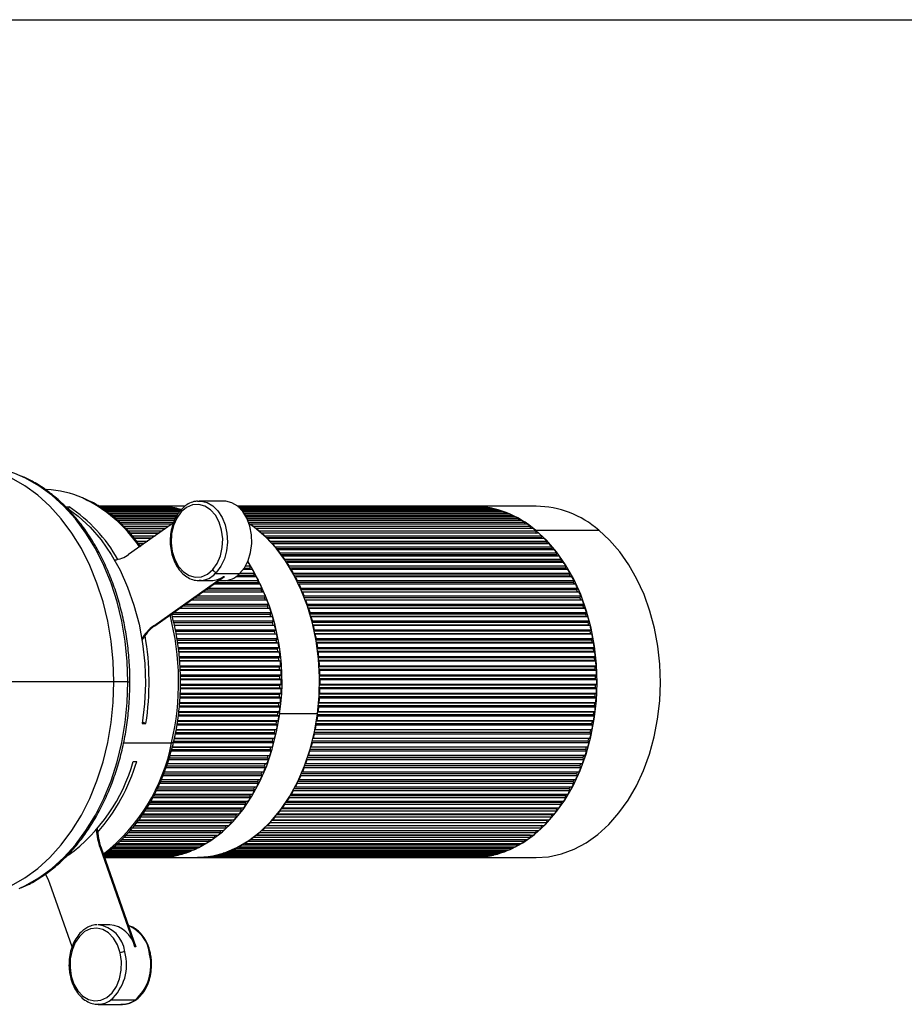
# Model space of a CAD drawing. Header units: millimetres. Extents: x 83 to 924, y 80 to 674.
# Tile 6 of 11: x 429 to 562, y 526 to 674. Entities that reach past the tile are written whole.
import ezdxf

# ---------------------------------------------------------------- set-up
doc = ezdxf.new("R2010")
doc.units = ezdxf.units.MM
doc.linetypes.add('SLD-Solid', pattern=[0])

msp = doc.modelspace()

# ---------------------------------------------------------------- linework, layer by layer
msp.add_line((82.71, 674.15), (923.71, 674.15))
at = {"color": 7, "linetype": 'SLD-Solid', "lineweight": 25}
for p, q in [((455.75, 601.57), (456, 601.58)), ((459.68, 601.58), (456, 601.58)), ((435.83, 600.71), (436.39, 600.71)), ((436.31, 600.39), (436.39, 600.71)), ((449.62, 600.81), (440.8, 600.81)), ((440.8, 600.8), (449.86, 600.8)), ((450.36, 600.79), (440.84, 600.79)), ((440.9, 600.75), (450.84, 600.75)), ((451.34, 600.69), (441, 600.69)), ((441.12, 600.62), (451.81, 600.62)), ((452.32, 600.53), (441.26, 600.53)), ((441.4, 600.43), (452.78, 600.43)), ((453.28, 600.3), (441.58, 600.3)), ((441.77, 600.16), (453.16, 600.16)), ((453.03, 599.99), (442, 599.99)), ((442.24, 599.82), (452.89, 599.82)), ((453.86, 600.81), (449.69, 600.81)), ((449.86, 600.79), (449.86, 600.8)), ((450.85, 600.69), (450.84, 600.75)), ((451.84, 600.53), (451.81, 600.62)), ((452.81, 600.3), (452.78, 600.43)), ((453.52, 600.52), (453.25, 600.27)), ((497.19, 600.81), (461.76, 600.81)), ((461.76, 600.8), (497.42, 600.8)), ((497.93, 600.79), (461.79, 600.79)), ((461.83, 600.75), (498.4, 600.75)), ((498.91, 600.69), (461.9, 600.69)), ((461.98, 600.62), (499.38, 600.62)), ((499.88, 600.53), (462.07, 600.53)), ((462.18, 600.43), (500.35, 600.43)), ((500.85, 600.3), (462.3, 600.3)), ((462.42, 600.16), (501.31, 600.16)), ((501.81, 599.99), (462.56, 599.99)), ((462.68, 599.82), (502.26, 599.82)), ((506.8, 600.81), (497.26, 600.81)), ((497.42, 600.8), (497.43, 600.79)), ((498.4, 600.75), (498.42, 600.69)), ((499.38, 600.62), (499.4, 600.53)), ((500.35, 600.43), (500.38, 600.3)), ((501.31, 600.16), (501.34, 599.99)), ((502.26, 599.82), (502.29, 599.61)), ((452.77, 599.61), (442.52, 599.61)), ((442.8, 599.4), (452.64, 599.4)), ((452.5, 599.17), (443.08, 599.17)), ((443.35, 598.93), (452.36, 598.93)), ((452.24, 598.65), (443.65, 598.65)), ((443.95, 598.38), (452.14, 598.38)), ((502.75, 599.61), (462.82, 599.61)), ((462.95, 599.4), (503.2, 599.4)), ((503.68, 599.17), (463.08, 599.17)), ((463.2, 598.93), (504.12, 598.93)), ((504.59, 598.65), (463.32, 598.65)), ((463.43, 598.38), (505.02, 598.38)), ((503.2, 599.4), (503.23, 599.17)), ((504.12, 598.93), (504.14, 598.65)), ((505.02, 598.38), (505.03, 598.07)), ((451.8, 598.07), (444.29, 598.07)), ((444.61, 597.77), (451.37, 597.77)), ((444.92, 597.43), (450.89, 597.43)), ((450.88, 597.42), (444.92, 597.42)), ((445.22, 597.09), (450.41, 597.09)), ((452.11, 598.29), (445.34, 593.51)), ((463.74, 598.04), (463.77, 598.07)), ((463.74, 598.04), (463.74, 598.04)), ((505.48, 598.07), (463.77, 598.07)), ((464.19, 597.77), (464.19, 597.71)), ((464.19, 597.77), (505.9, 597.77)), ((505.9, 597.43), (464.56, 597.43)), ((464.6, 597.39), (464.64, 597.42)), ((506.35, 597.42), (464.64, 597.42)), ((465.05, 597.09), (465.05, 597.03)), ((465.05, 597.09), (506.76, 597.09)), ((505.9, 597.77), (505.9, 597.43)), ((505.9, 597.43), (505.91, 597.42)), ((506.7, 597.2), (516.24, 597.2)), ((506.76, 597.09), (506.75, 596.75)), ((445.53, 596.75), (449.93, 596.75)), ((449.87, 596.71), (445.56, 596.71)), ((445.89, 596.35), (449.36, 596.35)), ((446.17, 596.01), (448.88, 596.01)), ((448.78, 595.94), (446.23, 595.94)), ((446.52, 595.55), (448.22, 595.55)), ((506.75, 596.75), (465.37, 596.75)), ((465.44, 596.68), (465.48, 596.71)), ((507.19, 596.71), (465.48, 596.71)), ((465.88, 596.35), (465.87, 596.29)), ((465.88, 596.35), (507.59, 596.35)), ((507.56, 596.01), (466.15, 596.01)), ((466.25, 595.91), (466.3, 595.94)), ((508.01, 595.94), (466.3, 595.94)), ((466.68, 595.55), (466.67, 595.48)), ((466.68, 595.55), (508.39, 595.55)), ((506.75, 596.75), (506.79, 596.71)), ((507.59, 596.35), (507.56, 596.01)), ((507.56, 596.01), (507.64, 595.94)), ((508.39, 595.55), (508.35, 595.22)), ((446.77, 595.22), (447.75, 595.22)), ((447.61, 595.11), (446.85, 595.11)), ((508.35, 595.22), (466.92, 595.22)), ((467.04, 595.08), (467.08, 595.11)), ((508.79, 595.11), (467.08, 595.11)), ((467.45, 594.69), (467.44, 594.62)), ((467.45, 594.69), (509.16, 594.69)), ((509.11, 594.36), (467.65, 594.36)), ((467.79, 594.2), (467.84, 594.22)), ((509.55, 594.22), (467.84, 594.22)), ((508.35, 595.22), (508.45, 595.11)), ((509.16, 594.69), (509.11, 594.36)), ((509.11, 594.36), (509.22, 594.22)), ((468.19, 593.78), (468.17, 593.7)), ((468.19, 593.78), (509.9, 593.78)), ((509.84, 593.45), (468.36, 593.45)), ((468.5, 593.26), (468.56, 593.28)), ((510.27, 593.28), (468.56, 593.28)), ((468.89, 592.81), (468.87, 592.73)), ((468.89, 592.81), (510.6, 592.81)), ((510.53, 592.49), (469.04, 592.49)), ((509.9, 593.78), (509.84, 593.45)), ((509.84, 593.45), (509.96, 593.28)), ((510.6, 592.81), (510.53, 592.49)), ((510.53, 592.49), (510.66, 592.29)), ((464.03, 591.24), (462.61, 591.24)), ((462.77, 591.48), (463.62, 591.48)), ((462.97, 591.79), (463.7, 591.79)), ((463.62, 591.48), (463.7, 591.79)), ((463.76, 591.24), (463.62, 591.48)), ((469.18, 592.27), (469.24, 592.29)), ((510.95, 592.29), (469.24, 592.29)), ((469.56, 591.79), (469.54, 591.71)), ((469.56, 591.79), (511.27, 591.79)), ((511.18, 591.48), (469.68, 591.48)), ((469.83, 591.23), (469.89, 591.24)), ((511.6, 591.24), (469.89, 591.24)), ((511.27, 591.79), (511.18, 591.48)), ((511.18, 591.48), (511.32, 591.24)), ((449.13, 582.77), (459.66, 590.21)), ((449.27, 582.77), (459.81, 590.21)), ((456.26, 589.59), (456, 589.58)), ((456, 589.58), (457.77, 589.58)), ((458.4, 590.63), (462.08, 590.63)), ((458.91, 589.58), (459.68, 589.58)), ((459.66, 590.21), (459.81, 590.21)), ((460.12, 589.61), (464.92, 589.61)), ((464.64, 590.15), (461.49, 590.15)), ((461.84, 590.42), (464.23, 590.42)), ((462.17, 590.72), (464.33, 590.72)), ((464.23, 590.42), (464.33, 590.72)), ((464.38, 590.15), (464.23, 590.42)), ((464.81, 589.31), (464.92, 589.61)), ((470.19, 590.72), (470.16, 590.64)), ((470.19, 590.72), (511.9, 590.72)), ((511.8, 590.42), (470.28, 590.42)), ((470.43, 590.14), (470.49, 590.15)), ((512.21, 590.15), (470.49, 590.15)), ((470.77, 589.61), (470.74, 589.53)), ((470.77, 589.61), (512.49, 589.61)), ((511.9, 590.72), (511.8, 590.42)), ((511.8, 590.42), (511.94, 590.15)), ((512.49, 589.61), (512.38, 589.31)), ((456.91, 588.17), (465.34, 588.17)), ((457.32, 588.46), (465.47, 588.46)), ((465.21, 589.02), (458.12, 589.02)), ((458.53, 589.31), (464.81, 589.31)), ((464.95, 589.02), (464.81, 589.31)), ((465.34, 588.17), (465.47, 588.46)), ((465.48, 587.85), (465.34, 588.17)), ((512.38, 589.31), (470.85, 589.31)), ((470.99, 589.01), (471.06, 589.02)), ((512.77, 589.02), (471.06, 589.02)), ((471.32, 588.46), (471.28, 588.38)), ((471.32, 588.46), (513.03, 588.46)), ((512.91, 588.17), (471.38, 588.17)), ((512.38, 589.31), (512.52, 589.02)), ((513.03, 588.46), (512.91, 588.17)), ((512.91, 588.17), (513.05, 587.85)), ((466.21, 586.64), (454.74, 586.64)), ((455.24, 586.99), (465.84, 586.99)), ((455.63, 587.27), (465.97, 587.27)), ((465.73, 587.85), (456.46, 587.85)), ((465.84, 586.99), (465.97, 587.27)), ((465.97, 586.64), (465.84, 586.99)), ((471.52, 587.84), (471.58, 587.85)), ((513.3, 587.85), (471.58, 587.85)), ((471.82, 587.27), (471.78, 587.19)), ((471.82, 587.27), (513.53, 587.27)), ((513.4, 586.99), (471.86, 586.99)), ((471.99, 586.64), (472.06, 586.64)), ((513.78, 586.64), (472.06, 586.64)), ((513.53, 587.27), (513.4, 586.99)), ((513.4, 586.99), (513.54, 586.64)), ((466.64, 585.39), (452.98, 585.39)), ((453, 585.41), (466.4, 585.41)), ((453.51, 585.77), (466.28, 585.77)), ((453.9, 586.04), (466.42, 586.04)), ((466.28, 585.77), (466.42, 586.04)), ((466.4, 585.41), (466.28, 585.77)), ((466.64, 585.39), (466.4, 585.41)), ((472.28, 586.04), (472.24, 585.96)), ((472.28, 586.04), (513.99, 586.04)), ((513.85, 585.77), (472.3, 585.77)), ((513.97, 585.41), (472.42, 585.41)), ((472.42, 585.4), (472.5, 585.39)), ((514.21, 585.39), (472.5, 585.39)), ((513.99, 586.04), (513.85, 585.77)), ((513.85, 585.77), (513.97, 585.41)), ((513.97, 585.41), (514.21, 585.39)), ((451.83, 584.52), (466.68, 584.52)), ((451.92, 584.15), (466.79, 584.15)), ((467.03, 584.12), (451.93, 584.12)), ((452.08, 583.49), (467.2, 583.49)), ((452.11, 584.78), (466.84, 584.78)), ((466.68, 584.52), (466.84, 584.78)), ((466.79, 584.15), (466.68, 584.52)), ((467.03, 584.12), (466.79, 584.15)), ((467.04, 583.24), (467.2, 583.49)), ((472.69, 584.78), (472.64, 584.7)), ((472.69, 584.78), (514.4, 584.78)), ((514.25, 584.52), (472.7, 584.52)), ((514.36, 584.15), (472.8, 584.15)), ((472.81, 584.13), (472.88, 584.12)), ((514.6, 584.12), (472.88, 584.12)), ((473.05, 583.49), (473, 583.41)), ((473.05, 583.49), (514.77, 583.49)), ((514.4, 584.78), (514.25, 584.52)), ((514.25, 584.52), (514.36, 584.15)), ((514.36, 584.15), (514.6, 584.12)), ((514.77, 583.49), (514.61, 583.24)), ((449.13, 582.77), (449.27, 582.77)), ((452.15, 583.24), (467.04, 583.24)), ((452.24, 582.87), (467.13, 582.87)), ((467.37, 582.82), (452.25, 582.82)), ((452.38, 582.18), (467.52, 582.18)), ((467.13, 582.87), (467.04, 583.24)), ((467.37, 582.82), (467.13, 582.87)), ((467.35, 581.94), (467.52, 582.18)), ((514.61, 583.24), (473.05, 583.24)), ((514.7, 582.87), (473.14, 582.87)), ((473.15, 582.83), (473.22, 582.82)), ((514.94, 582.82), (473.22, 582.82)), ((473.37, 582.18), (473.31, 582.1)), ((473.37, 582.18), (515.08, 582.18)), ((514.61, 583.24), (514.7, 582.87)), ((514.7, 582.87), (514.94, 582.82)), ((515.08, 582.18), (514.91, 581.94)), ((452.42, 581.94), (467.35, 581.94)), ((452.49, 581.56), (467.43, 581.56)), ((467.66, 581.49), (452.5, 581.49)), ((452.62, 580.84), (467.78, 580.84)), ((452.66, 580.62), (467.6, 580.62)), ((467.43, 581.56), (467.35, 581.94)), ((467.66, 581.49), (467.43, 581.56)), ((467.6, 580.62), (467.78, 580.84)), ((467.67, 580.23), (467.6, 580.62)), ((514.91, 581.94), (473.35, 581.94)), ((514.99, 581.56), (473.43, 581.56)), ((473.44, 581.51), (473.51, 581.49)), ((515.23, 581.49), (473.51, 581.49)), ((473.64, 580.84), (473.58, 580.77)), ((515.17, 580.62), (473.6, 580.62)), ((473.64, 580.84), (515.35, 580.84)), ((514.91, 581.94), (514.99, 581.56)), ((514.99, 581.56), (515.23, 581.49)), ((515.35, 580.84), (515.17, 580.62)), ((515.17, 580.62), (515.24, 580.23)), ((452.73, 580.23), (467.67, 580.23)), ((467.9, 580.15), (452.74, 580.15)), ((452.82, 579.49), (468, 579.49)), ((452.85, 579.28), (467.81, 579.28)), ((467.9, 580.15), (467.67, 580.23)), ((467.81, 579.28), (468, 579.49)), ((467.86, 578.89), (467.81, 579.28)), ((515.24, 580.23), (473.67, 580.23)), ((473.68, 580.17), (473.75, 580.15)), ((515.47, 580.15), (473.75, 580.15)), ((473.85, 579.49), (473.79, 579.42)), ((515.38, 579.28), (473.81, 579.28)), ((473.85, 579.49), (515.57, 579.49)), ((515.24, 580.23), (515.47, 580.15)), ((515.57, 579.49), (515.38, 579.28)), ((515.38, 579.28), (515.43, 578.89)), ((452.89, 578.89), (467.86, 578.89)), ((468.09, 578.78), (452.9, 578.78)), ((452.97, 578.12), (468.17, 578.12)), ((452.99, 577.93), (467.97, 577.93)), ((453.04, 577.53), (468.01, 577.53)), ((468.09, 578.78), (467.86, 578.89)), ((467.97, 577.93), (468.17, 578.12)), ((468.01, 577.53), (467.97, 577.93)), ((468.23, 577.41), (468.01, 577.53)), ((515.43, 578.89), (473.86, 578.89)), ((473.87, 578.82), (473.95, 578.78)), ((515.66, 578.78), (473.95, 578.78)), ((474.02, 578.12), (473.96, 578.06)), ((515.54, 577.93), (473.97, 577.93)), ((515.58, 577.53), (474, 577.53)), ((474.02, 578.12), (515.73, 578.12)), ((515.43, 578.89), (515.66, 578.78)), ((515.73, 578.12), (515.54, 577.93)), ((515.54, 577.93), (515.58, 577.53)), ((515.58, 577.53), (515.8, 577.41)), ((468.23, 577.41), (453.05, 577.41)), ((453.08, 576.75), (468.28, 576.75)), ((453.09, 576.56), (468.08, 576.56)), ((453.11, 576.16), (468.1, 576.16)), ((468.32, 576.03), (453.11, 576.03)), ((468.08, 576.56), (468.28, 576.75)), ((468.1, 576.16), (468.08, 576.56)), ((468.32, 576.03), (468.1, 576.16)), ((474.01, 577.45), (474.09, 577.41)), ((474.14, 576.75), (474.07, 576.68)), ((515.65, 576.56), (474.08, 576.56)), ((515.8, 577.41), (474.09, 577.41)), ((515.67, 576.16), (474.1, 576.16)), ((474.1, 576.08), (474.18, 576.03)), ((474.14, 576.75), (515.85, 576.75)), ((515.89, 576.03), (474.18, 576.03)), ((515.85, 576.75), (515.65, 576.56)), ((515.65, 576.56), (515.67, 576.16)), ((515.67, 576.16), (515.89, 576.03)), ((453.14, 575.36), (468.35, 575.36)), ((453.15, 575.19), (468.14, 575.19)), ((453.16, 574.79), (468.15, 574.79)), ((468.36, 574.64), (453.17, 574.64)), ((468.14, 575.19), (468.35, 575.36)), ((468.15, 574.79), (468.14, 575.19)), ((468.36, 574.64), (468.15, 574.79)), ((474.2, 575.36), (474.13, 575.31)), ((515.71, 575.19), (474.13, 575.19)), ((515.71, 574.79), (474.14, 574.79)), ((474.14, 574.69), (474.21, 574.64)), ((474.2, 575.36), (515.91, 575.36)), ((515.93, 574.64), (474.21, 574.64)), ((515.91, 575.36), (515.71, 575.19)), ((515.71, 575.19), (515.71, 574.79)), ((515.71, 574.79), (515.93, 574.64)), ((443.12, 574.31), (412.85, 574.31)), ((445.24, 574.31), (443.12, 574.31)), ((445.24, 574.31), (445.54, 574.31)), ((453.14, 573.42), (468.14, 573.42)), ((468.35, 573.26), (453.14, 573.26)), ((453.15, 573.97), (468.36, 573.97)), ((453.15, 573.82), (468.15, 573.82)), ((468.14, 573.42), (468.15, 573.82)), ((468.35, 573.26), (468.14, 573.42)), ((468.15, 573.82), (468.36, 573.97)), ((515.71, 573.42), (474.13, 573.42)), ((474.13, 573.31), (474.2, 573.26)), ((474.21, 573.97), (474.14, 573.92)), ((515.71, 573.82), (474.14, 573.82)), ((515.91, 573.26), (474.2, 573.26)), ((474.21, 573.97), (515.93, 573.97)), ((515.93, 573.97), (515.71, 573.82)), ((515.71, 573.82), (515.71, 573.42)), ((515.71, 573.42), (515.91, 573.26)), ((453.1, 572.05), (468.08, 572.05)), ((468.28, 571.87), (453.1, 571.87)), ((453.11, 572.45), (468.1, 572.45)), ((453.12, 572.59), (468.32, 572.59)), ((468.08, 572.05), (468.1, 572.45)), ((468.28, 571.87), (468.08, 572.05)), ((468.1, 572.45), (468.32, 572.59)), ((474.07, 571.93), (474.14, 571.87)), ((515.65, 572.05), (474.08, 572.05)), ((474.18, 572.59), (474.1, 572.54)), ((515.67, 572.45), (474.1, 572.45)), ((515.85, 571.87), (474.14, 571.87)), ((474.18, 572.59), (515.89, 572.59)), ((515.67, 572.45), (515.65, 572.05)), ((515.65, 572.05), (515.85, 571.87)), ((515.89, 572.59), (515.67, 572.45)), ((468.17, 570.49), (452.97, 570.49)), ((452.99, 570.69), (467.97, 570.69)), ((453.02, 571.09), (468.01, 571.09)), ((453.04, 571.21), (468.23, 571.21)), ((467.97, 570.69), (468.01, 571.09)), ((468.17, 570.49), (467.97, 570.69)), ((468.01, 571.09), (468.23, 571.21)), ((473.96, 570.56), (474.02, 570.49)), ((515.54, 570.69), (473.97, 570.69)), ((474.09, 571.21), (474.01, 571.17)), ((515.58, 571.09), (474.01, 571.09)), ((515.73, 570.49), (474.02, 570.49)), ((474.09, 571.21), (515.8, 571.21)), ((515.58, 571.09), (515.54, 570.69)), ((515.54, 570.69), (515.73, 570.49)), ((515.8, 571.21), (515.58, 571.09)), ((468, 569.13), (452.84, 569.13)), ((452.86, 569.34), (467.81, 569.34)), ((452.9, 569.73), (467.87, 569.73)), ((452.91, 569.83), (468.09, 569.83)), ((467.81, 569.34), (467.87, 569.73)), ((468, 569.13), (467.81, 569.34)), ((467.87, 569.73), (468.09, 569.83)), ((473.83, 569.48), (468.12, 569.48)), ((473.79, 569.2), (473.85, 569.13)), ((515.38, 569.34), (473.81, 569.34)), ((515.57, 569.13), (473.85, 569.13)), ((515.43, 569.73), (473.86, 569.73)), ((473.95, 569.83), (473.87, 569.8)), ((473.95, 569.83), (515.66, 569.83)), ((515.43, 569.73), (515.38, 569.34)), ((515.38, 569.34), (515.57, 569.13)), ((515.66, 569.83), (515.43, 569.73)), ((447.37, 568.01), (447.94, 568.01)), ((447.94, 568.01), (447.41, 568.26)), ((452.51, 567.13), (467.66, 567.13)), ((467.78, 567.77), (452.62, 567.77)), ((452.65, 568), (467.6, 568)), ((452.72, 568.39), (467.67, 568.39)), ((452.73, 568.47), (467.9, 568.47)), ((467.43, 567.06), (467.66, 567.13)), ((467.6, 568), (467.67, 568.39)), ((467.78, 567.77), (467.6, 568)), ((467.67, 568.39), (467.9, 568.47)), ((473.51, 567.13), (473.44, 567.11)), ((473.51, 567.13), (515.23, 567.13)), ((473.58, 567.85), (473.64, 567.77)), ((515.17, 568), (473.61, 568)), ((515.35, 567.77), (473.64, 567.77)), ((515.24, 568.39), (473.67, 568.39)), ((473.75, 568.47), (473.68, 568.44)), ((473.75, 568.47), (515.47, 568.47)), ((515.23, 567.13), (514.99, 567.06)), ((515.24, 568.39), (515.17, 568)), ((515.17, 568), (515.35, 567.77)), ((515.47, 568.47), (515.24, 568.39)), ((452.24, 565.75), (467.13, 565.75)), ((452.25, 565.8), (467.37, 565.8)), ((467.52, 566.44), (452.39, 566.44)), ((452.44, 566.68), (467.35, 566.68)), ((452.5, 567.06), (467.43, 567.06)), ((467.04, 565.37), (467.13, 565.75)), ((467.13, 565.75), (467.37, 565.8)), ((467.35, 566.68), (467.43, 567.06)), ((467.52, 566.44), (467.35, 566.68)), ((514.7, 565.75), (473.14, 565.75)), ((473.22, 565.8), (473.15, 565.79)), ((473.22, 565.8), (514.94, 565.8)), ((473.32, 566.51), (473.37, 566.44)), ((514.91, 566.68), (473.35, 566.68)), ((515.08, 566.44), (473.37, 566.44)), ((514.99, 567.06), (473.43, 567.06)), ((514.7, 565.75), (514.61, 565.37)), ((514.94, 565.8), (514.7, 565.75)), ((514.99, 567.06), (514.91, 566.68)), ((514.91, 566.68), (515.08, 566.44)), ((444.57, 565.12), (451.82, 565.12)), ((451.92, 564.47), (466.79, 564.47)), ((451.93, 564.5), (467.03, 564.5)), ((467.2, 565.13), (452.1, 565.13)), ((452.16, 565.37), (467.04, 565.37)), ((466.69, 564.1), (466.79, 564.47)), ((466.79, 564.47), (467.03, 564.5)), ((467.2, 565.13), (467.04, 565.37)), ((514.36, 564.47), (472.8, 564.47)), ((472.88, 564.5), (472.81, 564.49)), ((472.88, 564.5), (514.6, 564.5)), ((473, 565.2), (473.05, 565.13)), ((514.61, 565.37), (473.05, 565.37)), ((514.77, 565.13), (473.05, 565.13)), ((514.36, 564.47), (514.25, 564.1)), ((514.6, 564.5), (514.36, 564.47)), ((514.61, 565.37), (514.77, 565.13)), ((451.48, 562.85), (466.28, 562.85)), ((451.57, 563.21), (466.41, 563.21)), ((451.58, 563.22), (466.64, 563.22)), ((466.84, 563.84), (451.75, 563.84)), ((451.82, 564.1), (466.69, 564.1)), ((466.28, 562.85), (466.41, 563.21)), ((466.43, 562.58), (466.28, 562.85)), ((466.41, 563.21), (466.64, 563.22)), ((466.84, 563.84), (466.69, 564.1)), ((513.85, 562.85), (472.3, 562.85)), ((513.97, 563.21), (472.42, 563.21)), ((472.5, 563.22), (472.43, 563.22)), ((472.5, 563.22), (514.21, 563.22)), ((472.64, 563.92), (472.69, 563.84)), ((514.4, 563.84), (472.69, 563.84)), ((514.25, 564.1), (472.7, 564.1)), ((513.97, 563.21), (513.85, 562.85)), ((513.85, 562.85), (513.99, 562.58)), ((514.21, 563.22), (513.97, 563.21)), ((514.25, 564.1), (514.4, 563.84)), ((446.03, 562.32), (446.59, 562.32)), ((465.97, 561.35), (450.96, 561.35)), ((451.06, 561.63), (465.84, 561.63)), ((451.19, 561.98), (466.21, 561.98)), ((466.43, 562.58), (451.4, 562.58)), ((465.84, 561.63), (465.97, 561.98)), ((465.97, 561.35), (465.84, 561.63)), ((471.78, 561.43), (471.82, 561.35)), ((513.53, 561.35), (471.82, 561.35)), ((513.4, 561.63), (471.86, 561.63)), ((472.06, 561.98), (471.99, 561.98)), ((472.06, 561.98), (513.78, 561.98)), ((472.24, 562.66), (472.28, 562.58)), ((513.99, 562.58), (472.28, 562.58)), ((513.54, 561.98), (513.4, 561.63)), ((513.4, 561.63), (513.53, 561.35)), ((465.47, 560.16), (450.54, 560.16)), ((450.64, 560.45), (465.35, 560.45)), ((450.75, 560.77), (465.73, 560.77)), ((465.35, 560.45), (465.48, 560.77)), ((465.47, 560.16), (465.35, 560.45)), ((471.29, 560.24), (471.32, 560.16)), ((513.03, 560.16), (471.32, 560.16)), ((512.91, 560.45), (471.38, 560.45)), ((471.58, 560.77), (471.52, 560.78)), ((471.58, 560.77), (513.3, 560.77)), ((513.05, 560.77), (512.91, 560.45)), ((512.91, 560.45), (513.03, 560.16)), ((449.78, 558.46), (464.64, 558.46)), ((464.92, 559), (450.02, 559)), ((450.16, 559.3), (464.81, 559.3)), ((450.29, 559.6), (465.21, 559.6)), ((464.24, 558.2), (464.38, 558.46)), ((464.81, 559.3), (464.95, 559.6)), ((464.92, 559), (464.81, 559.3)), ((470.5, 558.46), (470.43, 558.48)), ((470.5, 558.46), (512.21, 558.46)), ((470.74, 559.09), (470.77, 559)), ((512.49, 559), (470.77, 559)), ((512.38, 559.3), (470.85, 559.3)), ((471.06, 559.6), (471, 559.61)), ((471.06, 559.6), (512.77, 559.6)), ((511.94, 558.46), (511.8, 558.2)), ((512.52, 559.6), (512.38, 559.3)), ((512.38, 559.3), (512.49, 559)), ((463.71, 556.83), (448.95, 556.83)), ((449.12, 557.14), (463.62, 557.14)), ((449.25, 557.37), (464.04, 557.37)), ((464.33, 557.89), (449.53, 557.89)), ((449.67, 558.2), (464.24, 558.2)), ((463.62, 557.14), (463.76, 557.37)), ((463.71, 556.83), (463.62, 557.14)), ((464.33, 557.89), (464.24, 558.2)), ((469.54, 556.91), (469.56, 556.83)), ((511.27, 556.83), (469.56, 556.83)), ((511.19, 557.14), (469.68, 557.14)), ((469.89, 557.37), (469.83, 557.39)), ((469.89, 557.37), (511.6, 557.37)), ((470.16, 557.97), (470.19, 557.89)), ((511.9, 557.89), (470.19, 557.89)), ((511.8, 558.2), (470.29, 558.2)), ((511.33, 557.37), (511.19, 557.14)), ((511.19, 557.14), (511.27, 556.83)), ((511.8, 558.2), (511.9, 557.89)), ((448.1, 555.33), (462.7, 555.33)), ((463.04, 555.81), (448.4, 555.81)), ((448.57, 556.13), (462.96, 556.13)), ((448.68, 556.33), (463.39, 556.33)), ((462.27, 555.17), (462.4, 555.33)), ((462.96, 556.13), (463.1, 556.33)), ((463.04, 555.81), (462.96, 556.13)), ((468.56, 555.33), (468.51, 555.36)), ((468.56, 555.33), (510.27, 555.33)), ((468.87, 555.88), (468.89, 555.81)), ((510.61, 555.81), (468.89, 555.81)), ((510.53, 556.13), (469.04, 556.13)), ((469.24, 556.33), (469.19, 556.35)), ((469.24, 556.33), (510.96, 556.33)), ((509.97, 555.33), (509.84, 555.17)), ((510.67, 556.33), (510.53, 556.13)), ((510.53, 556.13), (510.61, 555.81)), ((461.6, 553.93), (447.17, 553.93)), ((447.39, 554.26), (461.55, 554.26)), ((447.48, 554.39), (461.98, 554.39)), ((462.34, 554.84), (447.77, 554.84)), ((447.99, 555.17), (462.27, 555.17)), ((461.55, 554.26), (461.66, 554.39)), ((461.6, 553.93), (461.55, 554.26)), ((462.34, 554.84), (462.27, 555.17)), ((467.44, 554), (467.45, 553.93)), ((509.16, 553.93), (467.45, 553.93)), ((509.11, 554.26), (467.66, 554.26)), ((467.84, 554.39), (467.79, 554.42)), ((467.84, 554.39), (509.55, 554.39)), ((468.18, 554.91), (468.19, 554.84)), ((509.9, 554.84), (468.19, 554.84)), ((509.84, 555.17), (468.36, 555.17)), ((509.23, 554.39), (509.11, 554.26)), ((509.11, 554.26), (509.16, 553.93)), ((509.84, 555.17), (509.9, 554.84)), ((446.15, 552.6), (460, 552.6)), ((446.21, 552.67), (460.44, 552.67)), ((460.83, 553.07), (446.52, 553.07)), ((446.79, 553.4), (460.79, 553.4)), ((446.87, 553.5), (461.23, 553.5)), ((460, 552.6), (460.07, 552.67)), ((460.03, 552.27), (460, 552.6)), ((460.79, 553.4), (460.89, 553.5)), ((460.83, 553.07), (460.79, 553.4)), ((465.87, 552.33), (465.88, 552.27)), ((507.57, 552.6), (466.16, 552.6)), ((466.3, 552.67), (466.26, 552.7)), ((466.3, 552.67), (508.01, 552.67)), ((466.67, 553.13), (466.68, 553.07)), ((508.39, 553.07), (466.68, 553.07)), ((508.36, 553.4), (466.92, 553.4)), ((467.08, 553.5), (467.04, 553.53)), ((467.08, 553.5), (508.8, 553.5)), ((507.64, 552.67), (507.57, 552.6)), ((507.57, 552.6), (507.59, 552.27)), ((508.45, 553.5), (508.36, 553.4)), ((508.36, 553.4), (508.39, 553.07)), ((458.34, 550.85), (444.58, 550.85)), ((444.91, 551.19), (458.79, 551.19)), ((444.91, 551.19), (458.34, 551.19)), ((459.2, 551.53), (445.24, 551.53)), ((445.56, 551.86), (459.18, 551.86)), ((445.59, 551.9), (459.63, 551.9)), ((460.03, 552.27), (445.88, 552.27)), ((458.34, 551.19), (458.35, 551.19)), ((458.34, 550.85), (458.34, 551.19)), ((459.18, 551.86), (459.23, 551.9)), ((459.2, 551.53), (459.18, 551.86)), ((464.19, 550.9), (464.19, 550.85)), ((505.91, 550.85), (464.19, 550.85)), ((505.9, 551.19), (464.56, 551.19)), ((464.64, 551.19), (464.61, 551.22)), ((464.64, 551.19), (506.35, 551.19)), ((465.05, 551.59), (465.05, 551.53)), ((506.76, 551.53), (465.05, 551.53)), ((506.75, 551.86), (465.37, 551.86)), ((465.48, 551.9), (465.45, 551.93)), ((465.48, 551.9), (507.2, 551.9)), ((507.59, 552.27), (465.88, 552.27)), ((505.91, 551.19), (505.9, 551.19)), ((505.9, 551.19), (505.91, 550.85)), ((506.79, 551.9), (506.75, 551.86)), ((506.75, 551.86), (506.76, 551.53)), ((443.06, 549.45), (456.12, 549.45)), ((456.56, 549.69), (443.34, 549.69)), ((443.67, 549.96), (457.03, 549.96)), ((457.46, 550.24), (443.99, 550.24)), ((444.29, 550.55), (457.92, 550.55)), ((455.64, 549.21), (455.66, 549.45)), ((456.56, 549.69), (456.58, 549.96)), ((457.46, 550.24), (457.47, 550.55)), ((461.97, 549.45), (461.95, 549.48)), ((461.97, 549.45), (503.68, 549.45)), ((462.41, 549.73), (462.41, 549.69)), ((504.12, 549.69), (462.41, 549.69)), ((462.88, 549.96), (462.86, 549.99)), ((462.88, 549.96), (504.59, 549.96)), ((463.31, 550.28), (463.31, 550.24)), ((505.03, 550.24), (463.31, 550.24)), ((463.77, 550.55), (463.74, 550.58)), ((463.74, 550.57), (463.74, 550.57)), ((463.77, 550.55), (505.48, 550.55)), ((503.23, 549.45), (503.2, 549.21)), ((504.14, 549.96), (504.12, 549.69)), ((505.04, 550.55), (505.03, 550.24)), ((441.04, 549.27), (446.3, 534.37)), ((441.18, 549.27), (441.04, 549.27)), ((441.18, 549.27), (446.44, 534.37)), ((452.79, 548.19), (441.56, 548.19)), ((441.57, 548.32), (453.29, 548.32)), ((441.6, 548.08), (452.32, 548.08)), ((451.82, 547.99), (441.63, 547.99)), ((441.66, 547.92), (451.35, 547.92)), ((450.84, 547.86), (441.68, 547.86)), ((441.69, 547.83), (450.37, 547.83)), ((453.75, 548.46), (441.78, 548.46)), ((442.02, 548.63), (454.24, 548.63)), ((454.7, 548.8), (442.28, 548.8)), ((442.53, 549), (455.19, 549)), ((455.64, 549.21), (442.78, 549.21)), ((449.86, 547.81), (449.87, 547.83)), ((450.84, 547.86), (450.86, 547.92)), ((451.82, 547.99), (451.84, 548.08)), ((452.79, 548.19), (452.82, 548.32)), ((453.75, 548.46), (453.78, 548.63)), ((454.7, 548.8), (454.73, 549)), ((456.22, 547.83), (456.22, 547.83)), ((456.22, 547.83), (497.93, 547.83)), ((456.69, 547.87), (456.69, 547.86)), ((498.41, 547.86), (456.69, 547.86)), ((457.2, 547.92), (457.19, 547.93)), ((457.2, 547.92), (498.91, 547.92)), ((457.67, 548), (457.67, 547.99)), ((499.38, 547.99), (457.67, 547.99)), ((458.17, 548.08), (458.17, 548.1)), ((458.17, 548.08), (499.89, 548.08)), ((458.64, 548.21), (458.64, 548.19)), ((500.35, 548.19), (458.64, 548.19)), ((459.14, 548.32), (459.13, 548.34)), ((459.14, 548.32), (500.85, 548.32)), ((459.61, 548.48), (459.6, 548.46)), ((501.32, 548.46), (459.6, 548.46)), ((460.1, 548.63), (460.08, 548.65)), ((460.1, 548.63), (501.81, 548.63)), ((460.56, 548.83), (460.55, 548.8)), ((502.27, 548.8), (460.55, 548.8)), ((461.04, 549), (461.02, 549.03)), ((461.04, 549), (502.75, 549)), ((461.49, 549.25), (461.49, 549.21)), ((503.2, 549.21), (461.49, 549.21)), ((497.43, 547.83), (497.42, 547.81)), ((498.42, 547.92), (498.41, 547.86)), ((499.41, 548.08), (499.38, 547.99)), ((500.38, 548.32), (500.35, 548.19)), ((501.35, 548.63), (501.32, 548.46)), ((502.3, 549), (502.27, 548.8)), ((441.7, 547.81), (449.62, 547.81)), ((449.86, 547.81), (441.7, 547.81)), ((449.69, 547.81), (455.4, 547.81)), ((455.47, 547.81), (497.19, 547.81)), ((455.71, 547.81), (455.71, 547.81)), ((497.42, 547.81), (455.71, 547.81)), ((497.26, 547.81), (506.8, 547.81)), ((436.81, 534.37), (433.44, 543.91)), ((442.5, 537.69), (440.73, 537.69)), ((446.44, 534.37), (446.3, 534.37)), ((440.85, 525.7), (440.73, 525.69)), ((440.73, 525.69), (444.41, 525.69)), ((446.3, 526.33), (442.63, 526.33))]:
    msp.add_line(p, q, dxfattribs=at)
at = {"color": 7, "linetype": 'SLD-Solid', "lineweight": 25, "flags": 128}
for points in [[(443.12, 574.31), (443.02, 577.4), (442.71, 580.46), (442.19, 583.46), (441.48, 586.39), (440.57, 589.2), (439.48, 591.88), (438.21, 594.4), (436.77, 596.73), (435.19, 598.87), (433.47, 600.78), (431.63, 602.45), (429.69, 603.87), (427.66, 605.02), (425.56, 605.89), (423.41, 606.48), (421.23, 606.77), (420.14, 606.81)], [(443.12, 574.31), (443.02, 577.4), (442.71, 580.46), (442.19, 583.46), (441.48, 586.39), (440.57, 589.2), (439.48, 591.88), (438.21, 594.4), (436.77, 596.73), (435.19, 598.87), (433.47, 600.78), (431.63, 602.45), (429.69, 603.87), (427.66, 605.02), (425.56, 605.89), (423.41, 606.48), (421.23, 606.77), (420.14, 606.81)], [(445.24, 574.31), (445.14, 577.4), (444.83, 580.46), (444.31, 583.46), (443.6, 586.39), (442.69, 589.2), (441.6, 591.88), (440.33, 594.4), (438.9, 596.73), (437.31, 598.87), (435.59, 600.78), (433.75, 602.45), (431.81, 603.87), (429.78, 605.02), (428.97, 605.39)], [(456, 601.58), (456.26, 601.57), (457.18, 601.35), (458.04, 600.84), (458.8, 600.09), (459.43, 599.11), (459.89, 597.97), (460.17, 596.71), (460.24, 595.39), (460.11, 594.09), (459.78, 592.85), (459.27, 591.75), (458.6, 590.83)], [(462.08, 590.63), (462.8, 591.51), (463.36, 592.59), (463.74, 593.83), (463.91, 595.15), (463.87, 596.49), (463.62, 597.79), (463.18, 598.97), (462.56, 599.99), (461.79, 600.78), (460.92, 601.32), (459.98, 601.56), (459.68, 601.58)], [(435.83, 600.71), (437.73, 599.32), (439.53, 597.64), (441.19, 595.71), (442.7, 593.54), (444.04, 591.17), (445.19, 588.6), (446.15, 585.88), (446.91, 583.03), (447.45, 580.09), (447.77, 577.08), (447.86, 574.05), (447.73, 571.01), (447.37, 568.01)], [(453.27, 599.93), (452.6, 599), (452.11, 597.87), (451.83, 596.61), (451.76, 595.28), (451.93, 593.98), (452.31, 592.76), (452.88, 591.72), (453.61, 590.89), (454.47, 590.34), (455.39, 590.09), (456.33, 590.16), (457.22, 590.55), (458.03, 591.23)], [(458.03, 591.23), (458.69, 592.16), (459.19, 593.29), (459.47, 594.55), (459.53, 595.88), (459.37, 597.18), (458.99, 598.4), (458.42, 599.44), (457.68, 600.27), (456.83, 600.82), (455.91, 601.07), (454.97, 601), (454.07, 600.61), (453.27, 599.93)], [(473.83, 569.48), (474.09, 572.23), (474.14, 575), (473.98, 577.77), (473.63, 580.49), (473.07, 583.15), (472.32, 585.72), (471.38, 588.15), (470.27, 590.44), (469, 592.55), (467.57, 594.46), (466.02, 596.15), (464.34, 597.6), (463.49, 598.21)], [(497.26, 547.81), (499.14, 547.94), (501.08, 548.36), (502.97, 549.07), (504.81, 550.05), (506.56, 551.3), (508.21, 552.8), (509.74, 554.54), (511.13, 556.49), (512.37, 558.64), (513.45, 560.96), (514.35, 563.43), (515.06, 566.01), (515.57, 568.69), (515.89, 571.43), (516, 574.19), (515.9, 576.97), (515.61, 579.71), (515.11, 582.39), (514.41, 584.98), (513.53, 587.46), (512.47, 589.79), (511.24, 591.96), (509.86, 593.92), (508.34, 595.68), (506.7, 597.2)], [(506.8, 547.81), (508.68, 547.94), (510.62, 548.36), (512.52, 549.07), (514.35, 550.05), (516.1, 551.3), (517.75, 552.8), (519.28, 554.54), (520.68, 556.49), (521.92, 558.64), (522.99, 560.96), (523.89, 563.43), (524.6, 566.01), (525.12, 568.69), (525.43, 571.43), (525.54, 574.19), (525.45, 576.97), (525.15, 579.71), (524.65, 582.39), (523.95, 584.98), (523.07, 587.46), (522.01, 589.79), (520.78, 591.96), (519.4, 593.92), (517.88, 595.68), (516.24, 597.2)], [(420.14, 541.81), (421.23, 541.84), (423.41, 542.14), (425.56, 542.72), (427.66, 543.59), (429.69, 544.74), (431.63, 546.16), (433.47, 547.83), (435.19, 549.74), (436.77, 551.88), (438.21, 554.22), (439.48, 556.74), (440.57, 559.41), (441.48, 562.23), (442.19, 565.15), (442.71, 568.16), (443.02, 571.22), (443.12, 574.31)], [(420.14, 541.81), (421.23, 541.84), (423.41, 542.14), (425.56, 542.72), (427.66, 543.59), (429.69, 544.74), (431.63, 546.16), (433.47, 547.83), (435.19, 549.74), (436.77, 551.88), (438.21, 554.22), (439.48, 556.74), (440.57, 559.41), (441.48, 562.23), (442.19, 565.15), (442.71, 568.16), (443.02, 571.22), (443.12, 574.31)], [(428.85, 543.17), (429.78, 543.59), (431.81, 544.74), (433.75, 546.16), (435.59, 547.83), (437.31, 549.74), (438.9, 551.88), (440.33, 554.22), (441.6, 556.74), (442.69, 559.41), (443.6, 562.23), (444.31, 565.15), (444.83, 568.16), (445.14, 571.22), (445.24, 574.31)], [(449.69, 547.81), (450.18, 547.82), (452.14, 548.03), (454.07, 548.54), (455.95, 549.33), (457.76, 550.39), (459.48, 551.71), (461.1, 553.28), (462.59, 555.09), (463.94, 557.1), (465.14, 559.3), (466.16, 561.66), (467.01, 564.17), (467.66, 566.78), (468.12, 569.48)], [(455.4, 547.81), (455.89, 547.82), (457.85, 548.03), (459.78, 548.54), (461.66, 549.33), (463.47, 550.39), (465.2, 551.71), (466.81, 553.28), (468.3, 555.09), (469.65, 557.1), (470.85, 559.3), (471.87, 561.66), (472.72, 564.17), (473.37, 566.78), (473.83, 569.48)], [(452.12, 565.21), (452.1, 565.17), (452.04, 565.14), (451.95, 565.13), (451.82, 565.12)], [(444.07, 533.45), (443.66, 534.65), (443.07, 535.67), (442.32, 536.46), (441.45, 536.98), (440.53, 537.19), (439.59, 537.08), (438.7, 536.66), (437.91, 535.94), (437.26, 534.99), (436.8, 533.84), (436.54, 532.56), (436.5, 531.24), (436.69, 529.94)], [(436.69, 529.94), (437.1, 528.74), (437.69, 527.72), (438.44, 526.92), (439.31, 526.41), (440.23, 526.2), (441.17, 526.31), (442.06, 526.73), (442.85, 527.44), (443.5, 528.4), (443.96, 529.55), (444.22, 530.83), (444.26, 532.15), (444.07, 533.45)], [(448.65, 533.24), (448.64, 533.26), (448.61, 533.27), (448.56, 533.28), (448.5, 533.28)], [(436.69, 529.94), (436.64, 529.91), (436.59, 529.88), (436.57, 529.85), (436.56, 529.83), (436.56, 529.82)]]:
    msp.add_lwpolyline(points, dxfattribs=at)
at = {"color": 7, "linetype": 'SLD-Solid', "lineweight": 25}
for centre, radius, start, end in [((422.2, 589.93), 16.88, 66.3619, 89.8046), ((432.29, 588.13), 15.18, 66.4112, 87.402), ((429.5, 582.98), 21.02, 33.779, 65.0743), ((423.14, 581.11), 23.66, 29.5308, 55.95), ((449.62, 587.55), 13.25, 88.9815, 90), ((449.67, 587.28), 13.52, 74.5633, 89.9149), ((449.62, 587.5), 13.31, 84.7461, 86.7891), ((449.6, 587.34), 13.47, 80.5392, 82.5657), ((449.55, 587.07), 13.74, 76.3823, 78.3821), ((453.5, 600.11), 0.29, 146.9536, 218.2836), ((497.19, 587.55), 13.25, 88.9815, 90), ((497.04, 586.07), 14.73, 49.0343, 89.143), ((497.18, 587.5), 13.31, 84.7461, 86.7891), ((497.17, 587.34), 13.47, 80.5392, 82.5657), ((497.12, 587.07), 13.74, 76.3823, 78.3821), ((497.02, 586.7), 14.12, 72.2952, 74.259), ((496.86, 586.24), 14.61, 68.2946, 70.2148), ((506.58, 586.07), 14.73, 49.0343, 89.143), ((496.63, 585.7), 15.2, 64.3944, 66.2646), ((496.33, 585.09), 15.89, 60.6049, 62.4206), ((495.93, 584.41), 16.67, 56.9333, 58.6914), ((453.72, 583.68), 17.55, 53.3838, 55.0826), ((453.13, 582.91), 18.52, 49.9578, 51.597), ((495.44, 583.68), 17.55, 53.3838, 55.0826), ((494.85, 582.91), 18.52, 49.9578, 51.597), ((452.45, 582.12), 19.56, 46.6542, 48.2345), ((451.67, 581.32), 20.68, 43.4705, 44.9934), ((494.16, 582.12), 19.56, 46.6542, 48.2345), ((493.38, 581.32), 20.68, 43.4705, 44.9934), ((450.81, 580.52), 21.85, 40.4021, 41.8699), ((449.86, 579.74), 23.08, 37.4438, 38.8592), ((492.52, 580.52), 21.85, 40.4021, 41.8699), ((491.58, 579.74), 23.08, 37.4438, 38.8592), ((442.72, 597.12), 4.46, 276.3769, 305.9357), ((434.4, 574.46), 34.08, 351.5987, 31.9579), ((448.85, 578.99), 24.34, 34.5893, 35.9554), ((490.57, 578.99), 24.34, 34.5893, 35.9554), ((458.69, 591.57), 0.747, 207.5712, 262.8953), ((441.94, 578.28), 25.62, 31.8318, 33.1519), ((440.83, 577.61), 26.91, 29.1642, 30.4418), ((447.79, 578.28), 25.62, 31.8318, 33.1519), ((446.68, 577.61), 26.91, 29.1642, 30.4418), ((489.5, 578.28), 25.62, 31.8318, 33.1519), ((488.4, 577.61), 26.91, 29.1642, 30.4418), ((455.9, 593.05), 3.48, 275.8728, 315.9281), ((457.75, 592.8), 3.22, 270.3425, 306.5272), ((455.14, 594), 4.69, 314.1331, 317.5723), ((459.61, 593.01), 3.43, 271.2152, 316.114), ((439.71, 577), 28.19, 26.5793, 27.8178), ((445.56, 577), 28.19, 26.5793, 27.8178), ((487.27, 577), 28.19, 26.5793, 27.8178), ((438.57, 576.45), 29.45, 24.0698, 25.2728), ((444.43, 576.45), 29.45, 24.0698, 25.2728), ((486.14, 576.45), 29.45, 24.0698, 25.2728), ((437.46, 575.96), 30.67, 21.6285, 22.7995), ((436.37, 575.55), 31.83, 19.2483, 20.3907), ((443.31, 575.96), 30.67, 21.6285, 22.7995), ((442.23, 575.55), 31.83, 19.2483, 20.3907), ((485.02, 575.96), 30.67, 21.6285, 22.7995), ((483.94, 575.55), 31.83, 19.2483, 20.3907), ((435.34, 575.2), 32.92, 16.9224, 18.0394), ((441.2, 575.2), 32.92, 16.9224, 18.0394), ((482.91, 575.2), 32.92, 16.9224, 18.0394), ((412.65, 574.3), 40.23, 346.8064, 14.556), ((434.38, 574.92), 33.92, 14.6439, 15.7388), ((440.24, 574.92), 33.92, 14.6439, 15.7388), ((481.95, 574.92), 33.92, 14.6439, 15.7388), ((452.94, 577.54), 6.48, 126.0743, 149.855), ((453.13, 577.49), 6.55, 126.1335, 151.5978), ((433.51, 574.7), 34.82, 12.4062, 13.4823), ((439.36, 574.7), 34.82, 12.4062, 13.4823), ((481.08, 574.7), 34.82, 12.4062, 13.4823), ((407.79, 574.31), 40.64, 351.0936, 9.919), ((432.74, 574.54), 35.6, 10.2031, 11.2632), ((438.6, 574.54), 35.6, 10.2031, 11.2632), ((480.31, 574.54), 35.6, 10.2031, 11.2632), ((432.09, 574.43), 36.26, 8.0282, 9.0755), ((437.95, 574.43), 36.26, 8.0282, 9.0755), ((479.66, 574.43), 36.26, 8.0282, 9.0755), ((431.58, 574.36), 36.78, 5.8754, 6.9128), ((437.43, 574.36), 36.78, 5.8754, 6.9128), ((479.14, 574.36), 36.78, 5.8754, 6.9128), ((431.2, 574.32), 37.16, 3.7388, 4.7691), ((430.97, 574.31), 37.39, 1.6125, 2.6385), ((437.05, 574.32), 37.16, 3.7388, 4.7691), ((436.82, 574.31), 37.39, 1.6125, 2.6385), ((478.76, 574.32), 37.16, 3.7388, 4.7691), ((478.53, 574.31), 37.39, 1.6125, 2.6385), ((430.89, 574.31), 37.47, 359.4906, 0.5152), ((436.74, 574.31), 37.47, 359.4906, 0.5152), ((478.46, 574.31), 37.47, 359.4906, 0.5152), ((430.97, 574.3), 37.39, 357.3672, 358.3933), ((436.82, 574.3), 37.39, 357.3672, 358.3933), ((478.53, 574.3), 37.39, 357.3672, 358.3933), ((431.2, 574.29), 37.16, 355.2367, 356.267), ((437.05, 574.29), 37.16, 355.2367, 356.267), ((478.76, 574.29), 37.16, 355.2367, 356.267), ((431.57, 574.26), 36.79, 353.0931, 354.1304), ((437.43, 574.26), 36.79, 353.0931, 354.1304), ((479.14, 574.26), 36.79, 353.0931, 354.1304), ((432.09, 574.19), 36.26, 350.9304, 351.9777), ((437.95, 574.19), 36.26, 350.9304, 351.9777), ((479.66, 574.19), 36.26, 350.9304, 351.9777), ((432.74, 574.08), 35.6, 348.7427, 349.8029), ((438.59, 574.08), 35.6, 348.7427, 349.8029), ((480.31, 574.08), 35.6, 348.7427, 349.8029), ((433.51, 573.92), 34.82, 346.5238, 347.5998), ((439.36, 573.92), 34.82, 346.5238, 347.5998), ((481.07, 573.92), 34.82, 346.5238, 347.5998), ((424.26, 570.51), 28.09, 307.8878, 348.9339), ((434.38, 573.7), 33.92, 344.2673, 345.3623), ((440.23, 573.7), 33.92, 344.2673, 345.3623), ((481.95, 573.7), 33.92, 344.2673, 345.3623), ((435.34, 573.42), 32.92, 341.9669, 343.0839), ((441.19, 573.42), 32.92, 341.9669, 343.0839), ((482.91, 573.42), 32.92, 341.9669, 343.0839), ((420.82, 569.3), 26.15, 306.113, 344.5334), ((418.46, 570.86), 29.39, 319.0203, 343.1254), ((437.45, 572.65), 30.67, 337.2071, 338.378), ((436.37, 573.07), 31.83, 339.6157, 340.758), ((443.31, 572.65), 30.67, 337.2071, 338.378), ((442.22, 573.07), 31.83, 339.6157, 340.758), ((485.02, 572.65), 30.67, 337.2071, 338.378), ((483.94, 573.07), 31.83, 339.6157, 340.758), ((438.57, 572.17), 29.46, 334.734, 335.9369), ((444.42, 572.17), 29.46, 334.734, 335.9369), ((486.14, 572.17), 29.46, 334.734, 335.9369), ((439.7, 571.62), 28.2, 332.1892, 333.4277), ((445.56, 571.62), 28.2, 332.1892, 333.4277), ((487.27, 571.62), 28.2, 332.1892, 333.4277), ((441.93, 570.34), 25.63, 326.8556, 328.1756), ((440.83, 571.01), 26.92, 329.5655, 330.843), ((447.79, 570.34), 25.63, 326.8556, 328.1756), ((446.68, 571.01), 26.92, 329.5655, 330.843), ((489.5, 570.34), 25.63, 326.8556, 328.1756), ((488.39, 571.01), 26.92, 329.5655, 330.843), ((443, 569.63), 24.34, 324.0523, 325.4183), ((448.85, 569.63), 24.34, 324.0523, 325.4183), ((490.56, 569.63), 24.34, 324.0523, 325.4183), ((444.95, 568.09), 21.86, 318.1384, 319.606), ((444.01, 568.87), 23.08, 321.1488, 322.5641), ((450.8, 568.09), 21.86, 318.1384, 319.606), ((449.86, 568.87), 23.08, 321.1488, 322.5641), ((492.52, 568.09), 21.86, 318.1384, 319.606), ((491.57, 568.87), 23.08, 321.1488, 322.5641), ((445.82, 567.29), 20.68, 315.0152, 316.538), ((451.67, 567.29), 20.68, 315.0152, 316.538), ((493.38, 567.29), 20.68, 315.0152, 316.538), ((451.07, 552.77), 10.63, 184.0537, 199.2143), ((451.24, 552.78), 10.65, 183.2397, 199.2058), ((447.87, 564.94), 17.55, 304.927, 306.6256), ((447.28, 565.7), 18.52, 308.4123, 310.0514), ((446.59, 566.49), 19.57, 311.7744, 313.3546), ((453.72, 564.94), 17.55, 304.927, 306.6256), ((453.13, 565.7), 18.52, 308.4123, 310.0514), ((452.45, 566.49), 19.57, 311.7744, 313.3546), ((495.43, 564.94), 17.55, 304.927, 306.6256), ((494.84, 565.7), 18.52, 308.4123, 310.0514), ((494.16, 566.49), 19.57, 311.7744, 313.3546), ((448.76, 563.53), 15.89, 297.5897, 299.4052), ((448.36, 564.21), 16.67, 301.3186, 303.0765), ((454.61, 563.53), 15.89, 297.5897, 299.4052), ((454.21, 564.21), 16.67, 301.3186, 303.0765), ((496.32, 563.53), 15.89, 297.5897, 299.4052), ((495.93, 564.21), 16.67, 301.3186, 303.0765), ((449.62, 561.12), 13.31, 273.2224, 275.2654), ((449.6, 561.28), 13.47, 277.4457, 279.4722), ((449.55, 561.55), 13.74, 281.6292, 283.6289), ((449.45, 561.91), 14.12, 285.752, 287.7158), ((449.3, 562.37), 14.61, 289.7961, 291.7161), ((449.07, 562.91), 15.2, 293.746, 295.616), ((455.47, 561.12), 13.31, 273.2224, 275.2654), ((455.45, 561.28), 13.47, 277.4457, 279.4722), ((455.4, 561.55), 13.74, 281.6292, 283.6289), ((455.31, 561.91), 14.12, 285.752, 287.7158), ((455.15, 562.37), 14.61, 289.7961, 291.7161), ((454.92, 562.91), 15.2, 293.746, 295.616), ((497.18, 561.12), 13.31, 273.2224, 275.2654), ((497.17, 561.28), 13.47, 277.4457, 279.4722), ((497.11, 561.55), 13.74, 281.6292, 283.6289), ((497.02, 561.91), 14.12, 285.752, 287.7158), ((496.86, 562.37), 14.61, 289.7961, 291.7161), ((496.63, 562.91), 15.2, 293.746, 295.616), ((449.62, 561.06), 13.25, 270, 271.0301), ((455.47, 561.06), 13.25, 270, 271.0301), ((497.19, 561.06), 13.25, 270, 271.0301), ((425.08, 540.99), 8.86, 19.2722, 29.6291), ((440.12, 533.07), 4.67, 6.6648, 82.4426), ((442.06, 533.36), 4.36, 13.4879, 84.1719), ((443.3, 532.73), 5.23, 6.0734, 67.3369), ((437.92, 531.65), 7.11, 311.457, 16.0016), ((444.82, 531.76), 1.85, 92.0551, 114.0496), ((441.67, 531.61), 7.03, 311.2229, 13.7237), ((440.7, 528.93), 3.24, 272.5275, 306.409), ((444.39, 528.92), 3.22, 270.3832, 306.4865)]:
    msp.add_arc(centre, radius, start, end, dxfattribs=at)
for points, knots in [([(445.54, 574.31), (445.53, 574.81), (445.52, 576.27), (445.36, 578.68), (444.99, 581.51), (444.45, 584.28), (443.74, 586.97), (442.85, 589.57), (441.81, 592.05), (440.62, 594.39), (439.27, 596.57), (437.8, 598.59), (436.2, 600.41), (434.49, 602.03), (432.68, 603.43), (430.9, 604.55), (429.7, 605.09), (429.16, 605.34)], [0, 0, 0, 0, 0.036825, 0.106472, 0.176143, 0.245826, 0.315525, 0.385242, 0.454978, 0.52473, 0.594491, 0.664245, 0.73397, 0.803637, 0.873207, 0.942642, 1, 1, 1, 1]), ([(447.16, 594.69), (446.8, 595.19), (445.98, 596.32), (444.56, 597.87), (442.92, 599.37), (441.18, 600.63), (439.72, 601.5), (438.82, 601.86), (438.55, 601.97)], [0, 0, 0, 0, 0.149426, 0.3419, 0.534167, 0.726094, 0.917541, 1, 1, 1, 1]), ([(455.73, 601.54), (455.62, 601.54), (455.22, 601.53), (454.53, 601.26), (453.9, 600.9), (453.59, 600.59), (453.52, 600.52)], [0, 0, 0, 0, 0.129559, 0.507234, 0.886308, 1, 1, 1, 1]), ([(453.25, 600.27), (453.13, 600.12), (452.78, 599.71), (452.3, 598.89), (451.88, 597.79), (451.64, 596.59), (451.58, 595.35), (451.71, 594.12), (452.02, 592.95), (452.5, 591.88), (453.13, 590.97), (453.89, 590.26), (454.75, 589.78), (455.57, 589.56), (456.08, 589.6), (456.28, 589.62)], [0, 0, 0, 0, 0.044198, 0.125855, 0.207833, 0.289965, 0.372135, 0.454378, 0.536749, 0.619308, 0.702061, 0.784743, 0.866803, 0.947602, 1, 1, 1, 1]), ([(452.12, 565.21), (452.23, 565.66), (452.52, 566.98), (452.88, 569.21), (453.13, 571.9), (453.2, 574.61), (453.09, 577.32), (452.8, 580), (452.38, 582.42), (451.99, 583.89), (451.83, 584.52)], [0, 0, 0, 0, 0.072788, 0.210303, 0.347835, 0.485366, 0.622904, 0.760458, 0.898038, 1, 1, 1, 1]), ([(429.02, 543.24), (429.31, 543.35), (430.26, 543.72), (431.8, 544.61), (433.64, 545.89), (435.39, 547.4), (437.04, 549.12), (438.57, 551.03), (439.97, 553.13), (441.24, 555.39), (442.36, 557.8), (443.32, 560.34), (444.12, 562.99), (444.75, 565.72), (445.2, 568.52), (445.48, 571.39), (445.52, 573.33), (445.54, 574.31)], [0, 0, 0, 0, 0.029681, 0.09825, 0.167001, 0.235929, 0.305006, 0.374201, 0.443476, 0.512803, 0.582157, 0.651522, 0.720886, 0.790244, 0.859597, 0.928944, 1, 1, 1, 1]), ([(441.57, 548.32), (441.83, 548.49), (442.68, 549.05), (444.02, 550.23), (445.59, 551.84), (447.03, 553.65), (448.35, 555.65), (449.53, 557.81), (450.55, 560.12), (451.44, 562.58), (451.89, 564.32), (452.12, 565.21)], [0, 0, 0, 0, 0.052156, 0.169338, 0.286829, 0.404561, 0.522459, 0.640458, 0.758512, 0.876582, 1, 1, 1, 1]), ([(440.61, 537.66), (440.49, 537.66), (440.07, 537.67), (439.42, 537.47), (438.94, 537.15), (438.73, 537.02)], [0, 0, 0, 0, 0.179989, 0.637814, 1, 1, 1, 1]), ([(448.65, 533.24), (448.61, 533.45), (448.47, 534.06), (448.12, 534.99), (447.54, 535.97), (446.83, 536.76), (446.07, 537.31), (445.54, 537.47), (445.32, 537.54)], [0, 0, 0, 0, 0.100785, 0.290546, 0.481041, 0.671706, 0.861506, 1, 1, 1, 1]), ([(438.73, 537.02), (438.67, 536.98), (438.34, 536.79), (437.81, 536.22), (437.19, 535.33), (436.73, 534.27), (436.43, 533.1), (436.32, 531.87), (436.37, 530.76), (436.51, 530.09), (436.56, 529.82)], [0, 0, 0, 0, 0.029621, 0.172136, 0.316568, 0.462176, 0.608234, 0.754374, 0.90061, 1, 1, 1, 1]), ([(446.31, 526.29), (446.33, 526.3), (446.63, 526.45), (447.14, 526.96), (447.8, 527.79), (448.3, 528.82), (448.65, 529.96), (448.81, 531.18), (448.81, 532.3), (448.7, 532.97), (448.65, 533.24)], [0, 0, 0, 0, 0.01113, 0.155993, 0.30291, 0.451259, 0.600243, 0.749359, 0.898554, 1, 1, 1, 1]), ([(436.56, 529.82), (436.62, 529.62), (436.77, 529.02), (437.17, 528.11), (437.78, 527.18), (438.53, 526.44), (439.38, 525.94), (440.18, 525.69), (440.67, 525.72), (440.86, 525.73)], [0, 0, 0, 0, 0.0869705, 0.2507112, 0.4150834, 0.5794154, 0.7426666, 0.9035305, 1, 1, 1, 1]), ([(444.15, 525.74), (444.32, 525.72), (444.78, 525.67), (445.53, 525.84), (446.05, 526.14), (446.31, 526.29)], [0, 0, 0, 0, 0.2209, 0.626349, 1, 1, 1, 1])]:
    msp.add_open_spline(points, degree=3, knots=knots, dxfattribs=at)

doc.saveas('drawing.dxf')
